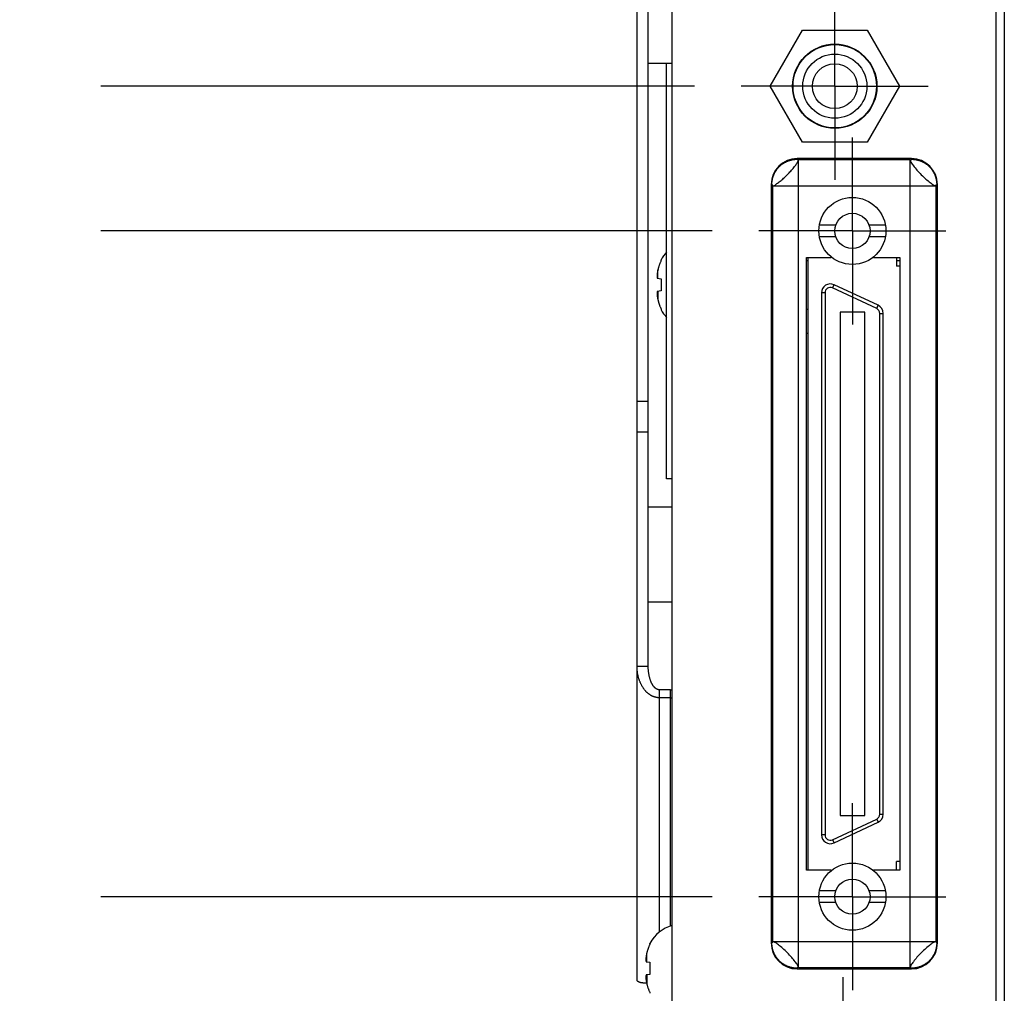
# Model space of a CAD drawing. Header units: inches. Extents: x 0.2 to 16.8, y 0.1 to 10.8.
# Tile 4 of 23: x 1.8 to 3.1, y 3.7 to 5. Entities that reach past the tile are written whole.
import ezdxf

# ---------------------------------------------------------------- set-up
doc = ezdxf.new("R2010")
doc.units = ezdxf.units.IN
doc.header["$LTSCALE"] = 0.935
doc.header["$MEASUREMENT"] = 0
doc.linetypes.add('CENTER', pattern=[0.6, 0.375, -0.075, 0.075, -0.075])
doc.layers.get('0').update_dxf_attribs({"linetype": 'CONTINUOUS'})
doc.layers.add('DEFAULT_1', color=7, linetype='CENTER')
doc.layers.add('DIMENSIONS', color=7, linetype='CONTINUOUS')
doc.styles.get("Standard").update_dxf_attribs({"font": 'txt', "width": 0.8})
doc.dimstyles.new('DIMSTYLE_2', dxfattribs={"dimtxt": 0.125, "dimasz": 0.18, "dimexe": 0.18, "dimexo": 0.0625, "dimgap": 0.09, "dimtad": 0, "dimtih": 1, "dimtoh": 1, "dimdec": 3, "dimlfac": 1.666667, "dimzin": 4, "dimdsep": 46, "dimtxsty": 'STANDARD', "dimblk": '_FILLED', "dimblk1": '_FILLED', "dimblk2": '_FILLED', "dimcen": 0.09, "dimadec": 0, "dimazin": 0, "dimtp": 0.01, "dimtm": 0.01, "dimtfac": 1, "dimtdec": 3, "dimtofl": 0, "dimtmove": 0, "dimatfit": 3, "dimldrblk": '_FILLED', "dimfxl": 1, "dimtolj": 1, "dimtzin": 4, "dimarcsym": 0})

# ---------------------------------------------------------------- blocks, each defined once
blk = doc.blocks.new('*D9')
at = {"layer": 'DIMENSIONS', "color": 2, "linetype": 'CONTINUOUS'}
blk.add_line((2.7291, 3.8353), (1.911, 3.8353), dxfattribs=at)
at = {"layer": 'DIMENSIONS', "color": 2, "linetype": 'CONTINUOUS', "width": 0.8}
for s, p in [('1.008', (0.6235, 3.7728)), ('[', (1.2485, 3.7728)), ('25.6', (1.3485, 3.7728)), (']', (1.7485, 3.7728))]:
    blk.add_text(s, height=0.125, dxfattribs=at).set_placement(p)
blk = doc.blocks.new('_FILLED')
at = {"color": 0, "linetype": 'BYBLOCK'}
blk.add_solid([(0, 0), (-1, 0.1736), (-1, -0.1736)], dxfattribs=at)
blk = doc.blocks.new('*D10')
at = {"layer": 'DIMENSIONS', "color": 2, "linetype": 'CONTINUOUS'}
blk.add_line((2.7291, 4.7259), (1.911, 4.7259), dxfattribs=at)
at = {"layer": 'DIMENSIONS', "color": 2, "linetype": 'CONTINUOUS', "width": 0.8}
for s, p in [('[', (1.2485, 4.6634)), (']', (1.7485, 4.6634)), ('2.492', (0.6235, 4.6634)), ('63.3', (1.3485, 4.6634))]:
    blk.add_text(s, height=0.125, dxfattribs=at).set_placement(p)
blk = doc.blocks.new('*D11')
at = {"layer": 'DIMENSIONS', "color": 2, "linetype": 'CONTINUOUS'}
blk.add_line((2.7056, 4.9195), (1.911, 4.9195), dxfattribs=at)
at = {"layer": 'DIMENSIONS', "color": 2, "linetype": 'CONTINUOUS', "width": 0.8}
for s, p in [('2.815', (0.5235, 4.857)), ('[', (1.1485, 4.857)), ('71.49', (1.2485, 4.857)), (']', (1.7485, 4.857))]:
    blk.add_text(s, height=0.125, dxfattribs=at).set_placement(p)
blk = doc.blocks.new('*D12')
at = {"layer": 'DIMENSIONS', "color": 2, "linetype": 'CONTINUOUS'}
blk.add_line((2.7056, 5.1475), (1.911, 5.1475), dxfattribs=at)
at = {"layer": 'DIMENSIONS', "color": 2, "linetype": 'CONTINUOUS', "width": 0.8}
for s, p in [('[', (1.1485, 5.085)), (']', (1.7485, 5.085)), ('3.195', (0.5235, 5.085)), ('81.15', (1.2485, 5.085))]:
    blk.add_text(s, height=0.125, dxfattribs=at).set_placement(p)
blk = doc.blocks.new('*D13')
at = {"layer": 'DIMENSIONS', "color": 2, "linetype": 'CONTINUOUS'}
blk.add_line((2.7056, 5.3755), (1.911, 5.3755), dxfattribs=at)
at = {"layer": 'DIMENSIONS', "color": 2, "linetype": 'CONTINUOUS', "width": 0.8}
for s, p in [('[', (1.2485, 5.313)), (']', (1.7485, 5.313)), ('3.575', (0.6235, 5.313)), ('90.8', (1.3485, 5.313))]:
    blk.add_text(s, height=0.125, dxfattribs=at).set_placement(p)
blk = doc.blocks.new('*D17')
at = {"layer": 'DIMENSIONS', "color": 2, "linetype": 'CONTINUOUS'}
blk.add_line((2.8931, 5.563), (2.8931, 6.5959), dxfattribs=at)
at = {"layer": 'DIMENSIONS', "color": 2, "linetype": 'CONTINUOUS', "width": 0.8}
for s, p in [(']', (2.9556, 7.9834)), ('0.05', (2.9556, 7.5834)), ('[', (2.9556, 7.4834)), ('.002', (2.9556, 6.9584)), ('3X ', (2.9556, 6.6584))]:
    blk.add_text(s, height=0.125, rotation=90, dxfattribs=at).set_placement(p)

msp = doc.modelspace()

# ---------------------------------------------------------------- linework, layer by layer
at = {"color": 7, "linetype": 'CONTINUOUS'}
for p, q in [((3.11992, 5.90842), (3.11992, 3.61342)), ((2.62852, 3.72382), (2.62852, 5.65762)), ((2.67532, 3.16108), (2.67532, 5.61082)), ((3.10852, 5.59222), (3.10852, 3.16108)), ((2.64352, 4.14382), (2.64352, 5.43742)), ((2.80652, 4.91947), (2.84982, 4.99447)), ((2.84982, 4.99447), (2.93642, 4.99447)), ((2.93642, 4.99447), (2.97973, 4.91947)), ((2.64352, 4.95022), (2.67532, 4.95022)), ((2.66809, 4.3944), (2.66809, 4.95022)), ((2.84982, 4.84447), (2.80652, 4.91947)), ((2.97973, 4.91947), (2.93642, 4.84447)), ((2.93642, 4.84447), (2.84982, 4.84447)), ((2.99572, 4.82265), (2.84272, 4.82265)), ((2.80807, 4.788), (2.80807, 3.7734)), ((3.03038, 3.7734), (3.03038, 4.788)), ((2.89431, 4.73353), (2.87243, 4.73353)), ((2.96087, 4.73353), (2.93899, 4.73353)), ((2.89431, 4.71818), (2.87243, 4.71818)), ((2.96087, 4.71818), (2.93899, 4.71818)), ((2.85532, 3.87067), (2.85532, 4.69027)), ((2.85532, 4.69027), (2.88832, 4.69027)), ((2.85759, 3.87067), (2.85759, 4.69027)), ((2.88832, 4.69027), (2.88832, 4.69104)), ((2.94472, 4.69084), (2.94472, 4.69027)), ((2.94472, 4.69027), (2.98012, 4.69027)), ((2.9757, 4.69027), (2.9757, 4.67861)), ((2.98012, 4.69027), (2.98012, 3.87067)), ((2.85532, 4.68621), (2.85759, 4.68621)), ((2.9757, 4.68621), (2.98012, 4.68621)), ((2.98012, 4.67861), (2.9757, 4.67861)), ((2.65567, 4.66265), (2.66082, 4.662)), ((2.95117, 4.62635), (2.89211, 4.65388)), ((2.66082, 4.64564), (2.65567, 4.64499)), ((2.87531, 4.64318), (2.87531, 3.91798)), ((2.88003, 4.64318), (2.88003, 3.91798)), ((2.94917, 4.62206), (2.89011, 4.6496)), ((2.85532, 4.62143), (2.85759, 4.62143)), ((2.90011, 4.6172), (2.90011, 3.94397)), ((2.93318, 4.6172), (2.90011, 4.6172)), ((2.93318, 3.94397), (2.93318, 4.6172)), ((2.95326, 3.94552), (2.95326, 4.61564)), ((2.95798, 3.94552), (2.95798, 4.61564)), ((2.85532, 4.58904), (2.85759, 4.58904)), ((2.67532, 4.3944), (2.66809, 4.3944)), ((2.64352, 4.35682), (2.67532, 4.35682)), ((2.64352, 4.22962), (2.67532, 4.22962)), ((2.62852, 4.14382), (2.64352, 4.14382)), ((2.67352, 4.112), (2.65852, 4.112)), ((2.67352, 4.1014), (2.65852, 4.1014)), ((2.89011, 3.91156), (2.94917, 3.9391)), ((2.90011, 3.94397), (2.93318, 3.94397)), ((2.89211, 3.90728), (2.95117, 3.93482)), ((2.98012, 3.88255), (2.9757, 3.88255)), ((2.9757, 3.87067), (2.9757, 3.88255)), ((2.88832, 3.87067), (2.85532, 3.87067)), ((2.88832, 3.87012), (2.88832, 3.87067)), ((2.98012, 3.87067), (2.94472, 3.87067)), ((2.94472, 3.87067), (2.94472, 3.87032)), ((2.89431, 3.84298), (2.87243, 3.84298)), ((2.96087, 3.84298), (2.93899, 3.84298)), ((2.89431, 3.82763), (2.87243, 3.82763)), ((2.96087, 3.82763), (2.93899, 3.82763)), ((2.64067, 3.74825), (2.64582, 3.7476)), ((2.64582, 3.73124), (2.64067, 3.73059)), ((2.84272, 3.73874), (2.99572, 3.73874))]:
    msp.add_line(p, q, dxfattribs=at)
at = {"color": 9, "linetype": 'CONTINUOUS'}
for p, q in [((2.84272, 4.82175), (2.84272, 4.82265)), ((2.99572, 4.82175), (2.99572, 4.82265)), ((2.84454, 3.74044), (2.84454, 4.82096)), ((2.99391, 4.82096), (2.84454, 4.82096)), ((2.99391, 3.74044), (2.99391, 4.82096)), ((2.80897, 4.788), (2.80807, 4.788)), ((2.80976, 4.78619), (2.80976, 3.77521)), ((2.80976, 4.78619), (3.02868, 4.78619)), ((3.02868, 3.77521), (3.02868, 4.78619)), ((3.02947, 4.788), (3.03038, 4.788)), ((2.6565, 4.66255), (2.6565, 4.67394)), ((2.89011, 4.6496), (2.89211, 4.65388)), ((2.6565, 4.6451), (2.6565, 4.63371)), ((2.88003, 4.64318), (2.87531, 4.64318)), ((2.94917, 4.62206), (2.95117, 4.62635)), ((2.95326, 4.61564), (2.95798, 4.61564)), ((2.62852, 4.49834), (2.64352, 4.49834)), ((2.62852, 4.45702), (2.64352, 4.45702)), ((2.65852, 3.78804), (2.65852, 4.112)), ((2.67352, 3.79609), (2.67352, 4.112)), ((2.94917, 3.9391), (2.95117, 3.93482)), ((2.95326, 3.94552), (2.95798, 3.94552)), ((2.88003, 3.91798), (2.87531, 3.91798)), ((2.89011, 3.91156), (2.89211, 3.90728)), ((2.80897, 3.7734), (2.80807, 3.7734)), ((2.80976, 3.77521), (3.02868, 3.77521)), ((3.02947, 3.7734), (3.03038, 3.7734)), ((2.6415, 3.74815), (2.6415, 3.75954)), ((2.6415, 3.7307), (2.6415, 3.71931)), ((2.84272, 3.73965), (2.84272, 3.73874)), ((2.84454, 3.74044), (2.99391, 3.74044)), ((2.99572, 3.73965), (2.99572, 3.73874))]:
    msp.add_line(p, q, dxfattribs=at)
at = {"color": 7, "linetype": 'CONTINUOUS'}
for centre, radius in [((2.89312, 4.91947), 0.0564), ((2.89312, 4.91947), 0.0558), ((2.89312, 4.91947), 0.0429), ((2.89312, 4.91947), 0.03), ((2.91665, 4.72586), 0.04488), ((2.91665, 4.72586), 0.02362), ((2.91665, 3.83531), 0.04488), ((2.91665, 3.83531), 0.02362)]:
    msp.add_circle(centre, radius, dxfattribs=at)
for centre, radius, start, end in [((2.84272, 4.788), 0.03465, 90, 180), ((2.99572, 4.788), 0.03465, 0, 90), ((2.70352, 4.66453), 0.04835, 137.13393, 152.04503), ((2.88712, 4.64318), 0.01181, 65, 180), ((2.88712, 4.64318), 0.00709, 65, 180), ((2.94617, 4.61564), 0.01181, 0, 65), ((2.70352, 4.64311), 0.04835, 207.95497, 222.86607), ((2.94617, 4.61564), 0.00709, 0, 65), ((2.94617, 3.94552), 0.00709, 295, 360), ((2.94617, 3.94552), 0.01181, 295, 360), ((2.88712, 3.91798), 0.01181, 180, 295), ((2.88712, 3.91798), 0.00709, 180, 295), ((2.68852, 3.75013), 0.04835, 105.84634, 152.04503), ((2.84272, 3.7734), 0.03465, 180, 270), ((2.99572, 3.7734), 0.03465, 270, 360)]:
    msp.add_arc(centre, radius, start, end, dxfattribs=at)
at = {"color": 9, "linetype": 'CONTINUOUS'}
for points, knots in [([(2.80897, 4.788), (2.80897, 4.78839), (2.80899, 4.78917), (2.80905, 4.79034), (2.80915, 4.79151), (2.80929, 4.79268), (2.80947, 4.79384), (2.8097, 4.795), (2.80996, 4.79615), (2.81027, 4.79729), (2.81061, 4.79842), (2.811, 4.79953), (2.81142, 4.80063), (2.81188, 4.80172), (2.81238, 4.80279), (2.81291, 4.80384), (2.81349, 4.80487), (2.81409, 4.80589), (2.81474, 4.80688), (2.81541, 4.80784), (2.81612, 4.80878), (2.81686, 4.8097), (2.81764, 4.81059), (2.81844, 4.81145), (2.81928, 4.81229), (2.82014, 4.81309), (2.82103, 4.81386), (2.82194, 4.81461), (2.82289, 4.81531), (2.82385, 4.81599), (2.82484, 4.81663), (2.82586, 4.81724), (2.82689, 4.81781), (2.82794, 4.81835), (2.82901, 4.81885), (2.8301, 4.81931), (2.8312, 4.81973), (2.83231, 4.82011), (2.83344, 4.82046), (2.83458, 4.82076), (2.83573, 4.82102), (2.83689, 4.82125), (2.83805, 4.82143), (2.83921, 4.82158), (2.84038, 4.82168), (2.84155, 4.82174), (2.84233, 4.82175), (2.84272, 4.82175)], [0, 0, 0, 0, 0.0220999, 0.0442199, 0.0663687, 0.0885504, 0.1107598, 0.1329888, 0.1552304, 0.1774789, 0.1997297, 0.2219774, 0.2442208, 0.266465, 0.2887161, 0.3109772, 0.333243, 0.3555064, 0.3777619, 0.4000097, 0.4222521, 0.4444908, 0.4667269, 0.4889612, 0.5111945, 0.533428, 0.5556629, 0.5779005, 0.6001421, 0.6223899, 0.6446465, 0.6669121, 0.6891798, 0.7114381, 0.7336827, 0.7559177, 0.7781524, 0.8003946, 0.8226426, 0.8448892, 0.8671272, 0.8893494, 0.9115476, 0.9337134, 0.9558408, 0.9779335, 1, 1, 1, 1]), ([(2.84454, 4.82096), (2.84446, 4.82096), (2.84432, 4.82097), (2.84412, 4.82098), (2.84393, 4.82101), (2.84376, 4.82104), (2.84359, 4.82108), (2.84344, 4.82113), (2.84331, 4.82118), (2.84319, 4.82124), (2.84308, 4.8213), (2.843, 4.82135), (2.84294, 4.82139), (2.84291, 4.82143), (2.84287, 4.82146), (2.84283, 4.8215), (2.84279, 4.82156), (2.84275, 4.82162), (2.84273, 4.82168), (2.84272, 4.82172), (2.84272, 4.82174), (2.84272, 4.82175)], [0, 0, 0, 0, 0.1023407, 0.1986769, 0.2891739, 0.3739827, 0.4532412, 0.5270761, 0.5956054, 0.6589425, 0.7172027, 0.7705112, 0.795361, 0.8190324, 0.8415511, 0.8629475, 0.9025024, 0.9381014, 0.9703113, 0.9854126, 1, 1, 1, 1]), ([(2.99391, 4.82096), (2.99398, 4.82096), (2.99412, 4.82097), (2.99433, 4.82098), (2.99452, 4.82101), (2.99469, 4.82104), (2.99485, 4.82108), (2.995, 4.82113), (2.99514, 4.82118), (2.99526, 4.82124), (2.99537, 4.8213), (2.99545, 4.82135), (2.9955, 4.82139), (2.99554, 4.82143), (2.99558, 4.82146), (2.99562, 4.8215), (2.99566, 4.82156), (2.9957, 4.82162), (2.99571, 4.82168), (2.99572, 4.82172), (2.99572, 4.82174), (2.99572, 4.82175)], [0, 0, 0, 0, 0.1023407, 0.1986769, 0.2891739, 0.3739827, 0.4532412, 0.5270761, 0.5956054, 0.6589425, 0.7172027, 0.7705112, 0.795361, 0.8190324, 0.8415511, 0.8629475, 0.9025024, 0.9381014, 0.9703113, 0.9854126, 1, 1, 1, 1]), ([(2.99572, 4.82175), (2.99611, 4.82175), (2.99689, 4.82174), (2.99806, 4.82168), (2.99923, 4.82158), (3.0004, 4.82143), (3.00156, 4.82125), (3.00272, 4.82102), (3.00387, 4.82076), (3.00501, 4.82046), (3.00613, 4.82011), (3.00725, 4.81973), (3.00835, 4.81931), (3.00944, 4.81885), (3.01051, 4.81835), (3.01156, 4.81781), (3.01259, 4.81724), (3.0136, 4.81663), (3.01459, 4.81599), (3.01556, 4.81531), (3.0165, 4.81461), (3.01742, 4.81386), (3.01831, 4.81309), (3.01917, 4.81229), (3.02, 4.81145), (3.02081, 4.81059), (3.02158, 4.8097), (3.02232, 4.80878), (3.02303, 4.80784), (3.02371, 4.80688), (3.02435, 4.80589), (3.02496, 4.80487), (3.02553, 4.80384), (3.02607, 4.80279), (3.02657, 4.80172), (3.02703, 4.80063), (3.02745, 4.79953), (3.02783, 4.79842), (3.02818, 4.79729), (3.02848, 4.79615), (3.02875, 4.795), (3.02897, 4.79384), (3.02916, 4.79268), (3.0293, 4.79151), (3.0294, 4.79034), (3.02946, 4.78917), (3.02947, 4.78839), (3.02947, 4.788)], [0, 0, 0, 0, 0.0220619, 0.0441515, 0.0662771, 0.0884419, 0.11064, 0.1328626, 0.1551014, 0.1773489, 0.1995979, 0.2218406, 0.2440755, 0.2663106, 0.2885552, 0.3108138, 0.3330818, 0.3553477, 0.3776045, 0.3998525, 0.4220942, 0.4443319, 0.4665671, 0.4888008, 0.5110343, 0.5332688, 0.5555051, 0.5777441, 0.5999866, 0.6222346, 0.6444903, 0.666754, 0.6890199, 0.7112813, 0.7335326, 0.755777, 0.7780206, 0.8002685, 0.8225194, 0.8447682, 0.86701, 0.8892392, 0.9114488, 0.9336307, 0.9557797, 0.9778999, 1, 1, 1, 1]), ([(2.80976, 4.78619), (2.81058, 4.78624), (2.81296, 4.78627), (2.81574, 4.78963), (2.82028, 4.79229), (2.82485, 4.79649), (2.82966, 4.80105), (2.83427, 4.80584), (2.83829, 4.81052), (2.84141, 4.81473), (2.84371, 4.81801), (2.84442, 4.82013), (2.84454, 4.82096)], [0, 0, 0, 0, 0.0490631, 0.1342461, 0.2405769, 0.3659253, 0.5014944, 0.636921, 0.762427, 0.8689943, 0.9500503, 1, 1, 1, 1]), ([(2.99391, 4.82096), (2.99407, 4.81985), (2.99525, 4.81696), (2.99866, 4.8126), (3.00311, 4.8069), (3.00879, 4.80108), (3.01459, 4.79537), (3.02038, 4.791), (3.02462, 4.78743), (3.02757, 4.78625), (3.02868, 4.78619)], [0, 0, 0, 0, 0.0671667, 0.1819535, 0.3309377, 0.4994923, 0.6681296, 0.8173752, 0.9330263, 1, 1, 1, 1]), ([(2.80976, 4.78619), (2.80976, 4.78626), (2.80976, 4.7864), (2.80974, 4.7866), (2.80972, 4.78679), (2.80968, 4.78697), (2.80964, 4.78713), (2.8096, 4.78728), (2.80955, 4.78741), (2.80949, 4.78754), (2.80943, 4.78764), (2.80938, 4.78772), (2.80933, 4.78778), (2.8093, 4.78782), (2.80927, 4.78785), (2.80922, 4.78789), (2.80917, 4.78793), (2.8091, 4.78797), (2.80905, 4.78799), (2.809, 4.788), (2.80898, 4.788), (2.80897, 4.788)], [0, 0, 0, 0, 0.1022949, 0.1985634, 0.2889821, 0.3737121, 0.4529002, 0.5266801, 0.5951753, 0.6585029, 0.7167796, 0.7701304, 0.7950102, 0.8187165, 0.8412744, 0.862713, 0.9023563, 0.9380368, 0.9703028, 0.9854156, 1, 1, 1, 1]), ([(3.02868, 4.78619), (3.02869, 4.78626), (3.02869, 4.7864), (3.0287, 4.7866), (3.02873, 4.78679), (3.02876, 4.78697), (3.0288, 4.78713), (3.02885, 4.78728), (3.0289, 4.78741), (3.02896, 4.78754), (3.02902, 4.78764), (3.02907, 4.78772), (3.02912, 4.78778), (3.02915, 4.78782), (3.02918, 4.78785), (3.02922, 4.78789), (3.02928, 4.78793), (3.02935, 4.78797), (3.0294, 4.78799), (3.02944, 4.788), (3.02946, 4.788), (3.02947, 4.788)], [0, 0, 0, 0, 0.1022949, 0.1985634, 0.2889821, 0.3737121, 0.4529002, 0.5266801, 0.5951753, 0.6585029, 0.7167796, 0.7701304, 0.7950102, 0.8187165, 0.8412744, 0.862713, 0.9023563, 0.9380368, 0.9703028, 0.9854156, 1, 1, 1, 1]), ([(2.80976, 3.77521), (2.80976, 3.77514), (2.80976, 3.775), (2.80974, 3.7748), (2.80972, 3.77461), (2.80968, 3.77443), (2.80964, 3.77427), (2.8096, 3.77412), (2.80955, 3.77398), (2.80949, 3.77386), (2.80943, 3.77375), (2.80938, 3.77368), (2.80933, 3.77362), (2.8093, 3.77358), (2.80927, 3.77355), (2.80922, 3.77351), (2.80917, 3.77346), (2.8091, 3.77343), (2.80905, 3.77341), (2.809, 3.7734), (2.80898, 3.7734), (2.80897, 3.7734)], [0, 0, 0, 0, 0.1022949, 0.1985634, 0.2889821, 0.3737121, 0.4529002, 0.5266801, 0.5951753, 0.6585029, 0.7167796, 0.7701304, 0.7950102, 0.8187165, 0.8412744, 0.862713, 0.9023563, 0.9380368, 0.9703028, 0.9854156, 1, 1, 1, 1]), ([(2.84272, 3.73965), (2.84233, 3.73965), (2.84155, 3.73966), (2.84038, 3.73972), (2.83921, 3.73982), (2.83805, 3.73997), (2.83689, 3.74015), (2.83573, 3.74037), (2.83458, 3.74064), (2.83344, 3.74094), (2.83231, 3.74129), (2.8312, 3.74167), (2.8301, 3.74209), (2.82901, 3.74255), (2.82794, 3.74305), (2.82689, 3.74359), (2.82586, 3.74416), (2.82484, 3.74476), (2.82385, 3.74541), (2.82289, 3.74608), (2.82195, 3.74679), (2.82103, 3.74753), (2.82014, 3.74831), (2.81928, 3.74911), (2.81844, 3.74995), (2.81764, 3.75081), (2.81686, 3.7517), (2.81612, 3.75261), (2.81541, 3.75356), (2.81474, 3.75452), (2.81409, 3.75551), (2.81349, 3.75652), (2.81291, 3.75756), (2.81238, 3.75861), (2.81188, 3.75968), (2.81142, 3.76076), (2.811, 3.76187), (2.81061, 3.76298), (2.81027, 3.76411), (2.80996, 3.76525), (2.8097, 3.7664), (2.80947, 3.76756), (2.80929, 3.76872), (2.80915, 3.76989), (2.80905, 3.77106), (2.80899, 3.77223), (2.80897, 3.77301), (2.80897, 3.7734)], [0, 0, 0, 0, 0.0220619, 0.0441515, 0.0662771, 0.0884419, 0.11064, 0.1328626, 0.1551014, 0.1773489, 0.1995979, 0.2218406, 0.2440755, 0.2663106, 0.2885552, 0.3108138, 0.3330818, 0.3553477, 0.3776045, 0.3998525, 0.4220942, 0.4443319, 0.4665671, 0.4888008, 0.5110343, 0.5332688, 0.5555051, 0.5777441, 0.5999866, 0.6222346, 0.6444903, 0.666754, 0.6890199, 0.7112813, 0.7335326, 0.755777, 0.7780206, 0.8002685, 0.8225194, 0.8447682, 0.86701, 0.8892392, 0.9114488, 0.9336307, 0.9557797, 0.9778999, 1, 1, 1, 1]), ([(2.84454, 3.74044), (2.84438, 3.74155), (2.8432, 3.74443), (2.83979, 3.7488), (2.83534, 3.7545), (2.82966, 3.76032), (2.82386, 3.76603), (2.81807, 3.7704), (2.81382, 3.77397), (2.81088, 3.77514), (2.80976, 3.77521)], [0, 0, 0, 0, 0.0671667, 0.1819535, 0.3309377, 0.4994923, 0.6681296, 0.8173752, 0.9330263, 1, 1, 1, 1]), ([(3.02868, 3.77521), (3.02757, 3.77506), (3.02469, 3.77388), (3.02033, 3.77046), (3.01463, 3.76601), (3.0088, 3.76034), (3.0031, 3.75453), (2.99872, 3.74874), (2.99515, 3.7445), (2.99398, 3.74155), (2.99391, 3.74044)], [0, 0, 0, 0, 0.0671667, 0.1819535, 0.3309377, 0.4994923, 0.6681296, 0.8173752, 0.9330263, 1, 1, 1, 1]), ([(3.02947, 3.7734), (3.02947, 3.77301), (3.02946, 3.77223), (3.0294, 3.77106), (3.0293, 3.76989), (3.02916, 3.76872), (3.02897, 3.76756), (3.02875, 3.7664), (3.02848, 3.76526), (3.02818, 3.76412), (3.02784, 3.76299), (3.02745, 3.76187), (3.02703, 3.76077), (3.02657, 3.75969), (3.02607, 3.75862), (3.02554, 3.75756), (3.02497, 3.75653), (3.02436, 3.75552), (3.02372, 3.75453), (3.02304, 3.75356), (3.02233, 3.75262), (3.02159, 3.7517), (3.02081, 3.75081), (3.02001, 3.74995), (3.01918, 3.74912), (3.01831, 3.74831), (3.01742, 3.74754), (3.01651, 3.7468), (3.01557, 3.74609), (3.0146, 3.74541), (3.01361, 3.74477), (3.0126, 3.74416), (3.01157, 3.74359), (3.01051, 3.74305), (3.00944, 3.74256), (3.00836, 3.74209), (3.00726, 3.74167), (3.00614, 3.74129), (3.00501, 3.74094), (3.00387, 3.74064), (3.00272, 3.74037), (3.00157, 3.74015), (3.0004, 3.73997), (2.99924, 3.73982), (2.99807, 3.73972), (2.9969, 3.73966), (2.99611, 3.73965), (2.99572, 3.73965)], [0, 0, 0, 0, 0.0220619, 0.0441515, 0.0662771, 0.0884419, 0.11064, 0.1328626, 0.1551014, 0.1773489, 0.1995979, 0.2218406, 0.2440755, 0.2663106, 0.2885552, 0.3108138, 0.3330818, 0.3553477, 0.3776045, 0.3998525, 0.4220942, 0.4443319, 0.4665671, 0.4888008, 0.5110343, 0.5332688, 0.5555051, 0.5777441, 0.5999866, 0.6222346, 0.6444903, 0.666754, 0.6890199, 0.7112813, 0.7335326, 0.755777, 0.7780206, 0.8002685, 0.8225194, 0.8447682, 0.86701, 0.8892392, 0.9114488, 0.9336307, 0.9557797, 0.9778999, 1, 1, 1, 1]), ([(3.02868, 3.77521), (3.02869, 3.77514), (3.02869, 3.775), (3.02871, 3.7748), (3.02873, 3.77461), (3.02877, 3.77443), (3.02881, 3.77427), (3.02885, 3.77412), (3.0289, 3.77398), (3.02896, 3.77386), (3.02902, 3.77376), (3.02907, 3.77368), (3.02912, 3.77362), (3.02915, 3.77358), (3.02918, 3.77355), (3.02923, 3.77351), (3.02928, 3.77346), (3.02935, 3.77343), (3.0294, 3.77341), (3.02944, 3.7734), (3.02946, 3.7734), (3.02947, 3.7734)], [0, 0, 0, 0, 0.1023407, 0.1986769, 0.2891739, 0.3739827, 0.4532412, 0.5270761, 0.5956054, 0.6589425, 0.7172027, 0.7705112, 0.795361, 0.8190324, 0.8415511, 0.8629475, 0.9025024, 0.9381014, 0.9703113, 0.9854126, 1, 1, 1, 1]), ([(2.84454, 3.74044), (2.84446, 3.74044), (2.84432, 3.74043), (2.84412, 3.74042), (2.84393, 3.74039), (2.84376, 3.74036), (2.84359, 3.74032), (2.84344, 3.74027), (2.84331, 3.74022), (2.84319, 3.74016), (2.84308, 3.7401), (2.843, 3.74005), (2.84294, 3.74001), (2.84291, 3.73997), (2.84287, 3.73994), (2.84283, 3.7399), (2.84279, 3.73984), (2.84275, 3.73978), (2.84273, 3.73972), (2.84272, 3.73968), (2.84272, 3.73966), (2.84272, 3.73965)], [0, 0, 0, 0, 0.1023407, 0.1986769, 0.2891739, 0.3739827, 0.4532412, 0.5270761, 0.5956054, 0.6589425, 0.7172027, 0.7705112, 0.795361, 0.8190324, 0.8415511, 0.8629475, 0.9025024, 0.9381014, 0.9703113, 0.9854126, 1, 1, 1, 1]), ([(2.99391, 3.74044), (2.99398, 3.74044), (2.99412, 3.74043), (2.99433, 3.74042), (2.99452, 3.74039), (2.99469, 3.74036), (2.99485, 3.74032), (2.995, 3.74027), (2.99514, 3.74022), (2.99526, 3.74017), (2.99537, 3.74011), (2.99545, 3.74005), (2.9955, 3.74001), (2.99554, 3.73997), (2.99558, 3.73994), (2.99562, 3.7399), (2.99566, 3.73984), (2.9957, 3.73978), (2.99571, 3.73972), (2.99572, 3.73968), (2.99572, 3.73966), (2.99572, 3.73965)], [0, 0, 0, 0, 0.1022949, 0.1985634, 0.2889821, 0.3737121, 0.4529002, 0.5266801, 0.5951753, 0.6585029, 0.7167796, 0.7701304, 0.7950102, 0.8187165, 0.8412744, 0.862713, 0.9023563, 0.9380368, 0.9703028, 0.9854156, 1, 1, 1, 1])]:
    msp.add_open_spline(points, degree=3, knots=knots, dxfattribs=at)
at = {"color": 7, "linetype": 'CONTINUOUS'}
for points, knots in [([(2.66082, 4.68618), (2.6606, 4.68575), (2.66017, 4.68487), (2.65956, 4.68352), (2.65899, 4.68216), (2.65847, 4.68079), (2.658, 4.67946), (2.6576, 4.67819), (2.65725, 4.67701), (2.65696, 4.67592), (2.65671, 4.67491), (2.65657, 4.67426), (2.6565, 4.67394)], [0, 0, 0, 0, 0.1114941, 0.2255207, 0.3400401, 0.4530352, 0.5623466, 0.665226, 0.7594914, 0.8458192, 0.9255437, 1, 1, 1, 1]), ([(2.66082, 4.68618), (2.66082, 4.68627), (2.66082, 4.68643), (2.66082, 4.68666), (2.66082, 4.68685), (2.66082, 4.68699), (2.66082, 4.6871), (2.66082, 4.68715), (2.66082, 4.6872), (2.66082, 4.6872)], [0, 0, 0, 0, 0.2643074, 0.4885147, 0.6723417, 0.8155573, 0.9179827, 0.9794892, 1, 1, 1, 1]), ([(2.65567, 4.66964), (2.65565, 4.66946), (2.65561, 4.66909), (2.65555, 4.66853), (2.6555, 4.66798), (2.65545, 4.66743), (2.65541, 4.66688), (2.65537, 4.66633), (2.65533, 4.66578), (2.65531, 4.66542), (2.65531, 4.66523)], [0, 0, 0, 0, 0.1268143, 0.2525632, 0.3775432, 0.5020457, 0.6263492, 0.7506528, 0.8751428, 1, 1, 1, 1]), ([(2.65531, 4.66523), (2.65531, 4.66513), (2.65533, 4.66491), (2.65537, 4.66459), (2.65541, 4.66427), (2.65545, 4.66395), (2.6555, 4.66363), (2.65555, 4.6633), (2.65561, 4.66298), (2.65565, 4.66276), (2.65567, 4.66265)], [0, 0, 0, 0, 0.123846, 0.2475871, 0.3714153, 0.4955299, 0.6201436, 0.7455511, 0.8720634, 1, 1, 1, 1]), ([(2.6565, 4.67394), (2.65643, 4.67361), (2.65629, 4.67298), (2.65611, 4.67206), (2.65595, 4.67121), (2.6558, 4.67041), (2.65571, 4.66989), (2.65567, 4.66964)], [0, 0, 0, 0, 0.2307142, 0.4439327, 0.6417951, 0.8264373, 1, 1, 1, 1]), ([(2.66082, 4.662), (2.66082, 4.66162), (2.66082, 4.66085), (2.66082, 4.65969), (2.66082, 4.65853), (2.66082, 4.65736), (2.66082, 4.65618), (2.66082, 4.655), (2.66082, 4.65422), (2.66082, 4.65382)], [0, 0, 0, 0, 0.1405215, 0.2821129, 0.424615, 0.5678235, 0.7115872, 0.8557001, 1, 1, 1, 1]), ([(2.66082, 4.65382), (2.66082, 4.65343), (2.66082, 4.65264), (2.66082, 4.65147), (2.66082, 4.65029), (2.66082, 4.64912), (2.66082, 4.64795), (2.66082, 4.6468), (2.66082, 4.64603), (2.66082, 4.64564)], [0, 0, 0, 0, 0.1442999, 0.2884128, 0.4321765, 0.575385, 0.7178871, 0.8594785, 1, 1, 1, 1]), ([(2.65567, 4.64499), (2.65565, 4.64488), (2.65561, 4.64467), (2.65555, 4.64434), (2.6555, 4.64402), (2.65545, 4.6437), (2.65541, 4.64338), (2.65537, 4.64306), (2.65533, 4.64274), (2.65531, 4.64252), (2.65531, 4.64241)], [0, 0, 0, 0, 0.1279403, 0.2544552, 0.3798641, 0.5044778, 0.6285915, 0.7524183, 0.8761571, 1, 1, 1, 1]), ([(2.65531, 4.64241), (2.65531, 4.64223), (2.65533, 4.64186), (2.65537, 4.64131), (2.65541, 4.64076), (2.65545, 4.64021), (2.6555, 4.63967), (2.65555, 4.63911), (2.65561, 4.63856), (2.65565, 4.63819), (2.65567, 4.638)], [0, 0, 0, 0, 0.1248599, 0.2493519, 0.3736568, 0.4979611, 0.6224635, 0.7474423, 0.8731889, 1, 1, 1, 1]), ([(2.65567, 4.638), (2.65571, 4.63775), (2.6558, 4.63724), (2.65595, 4.63644), (2.65611, 4.63558), (2.65629, 4.63466), (2.65643, 4.63403), (2.6565, 4.63371)], [0, 0, 0, 0, 0.1743847, 0.3595031, 0.5574304, 0.7702379, 1, 1, 1, 1]), ([(2.6565, 4.63371), (2.65656, 4.63339), (2.65671, 4.63275), (2.65695, 4.63176), (2.65724, 4.63069), (2.65757, 4.62954), (2.65797, 4.62829), (2.65843, 4.62697), (2.65895, 4.62559), (2.65953, 4.62419), (2.66016, 4.62281), (2.66059, 4.62191), (2.66082, 4.62147)], [0, 0, 0, 0, 0.0736319, 0.1516469, 0.2357449, 0.3276268, 0.4285064, 0.5371927, 0.6515605, 0.7687878, 0.885925, 1, 1, 1, 1]), ([(2.66082, 4.62147), (2.66082, 4.62138), (2.66082, 4.62121), (2.66082, 4.62099), (2.66082, 4.6208), (2.66082, 4.62066), (2.66082, 4.62054), (2.66082, 4.6205), (2.66082, 4.62045), (2.66082, 4.62045)], [0, 0, 0, 0, 0.2643074, 0.4885147, 0.6723417, 0.8155573, 0.9179827, 0.9794892, 1, 1, 1, 1]), ([(2.65852, 4.1014), (2.65825, 4.1014), (2.6577, 4.10141), (2.65688, 4.10145), (2.65606, 4.10153), (2.65523, 4.10164), (2.65439, 4.10179), (2.65355, 4.10198), (2.65271, 4.10219), (2.65186, 4.10245), (2.65101, 4.10274), (2.65016, 4.10307), (2.64931, 4.10344), (2.64846, 4.10385), (2.64761, 4.1043), (2.64676, 4.10479), (2.64592, 4.10532), (2.64508, 4.10589), (2.64424, 4.10651), (2.6434, 4.10717), (2.64257, 4.10788), (2.64174, 4.10864), (2.64092, 4.10946), (2.64011, 4.11032), (2.6393, 4.11124), (2.63851, 4.11221), (2.63773, 4.11323), (2.63697, 4.1143), (2.63622, 4.11544), (2.63549, 4.11662), (2.63479, 4.11786), (2.63411, 4.11916), (2.63345, 4.12051), (2.63283, 4.12191), (2.63223, 4.12337), (2.63167, 4.12487), (2.63115, 4.12643), (2.63067, 4.12804), (2.63023, 4.12969), (2.62984, 4.13137), (2.62949, 4.13309), (2.62919, 4.13483), (2.62895, 4.13659), (2.62876, 4.13838), (2.62862, 4.14018), (2.62854, 4.142), (2.62852, 4.14321), (2.62852, 4.14382)], [0, 0, 0, 0, 0.0142501, 0.0286064, 0.043081, 0.0577046, 0.0725041, 0.087492, 0.102698, 0.1181327, 0.1337989, 0.1497197, 0.1658979, 0.182338, 0.1990708, 0.2161097, 0.2334807, 0.2512285, 0.269384, 0.288, 0.307106, 0.3267201, 0.3468599, 0.3675682, 0.3888538, 0.4107104, 0.4331414, 0.456179, 0.4798263, 0.5040814, 0.5289636, 0.5544909, 0.5806549, 0.6074533, 0.6349049, 0.6629931, 0.6916957, 0.7209967, 0.7508105, 0.7810241, 0.8115541, 0.842378, 0.8734612, 0.9047745, 0.9363212, 0.9680747, 1, 1, 1, 1]), ([(2.65852, 4.112), (2.65841, 4.112), (2.65818, 4.11201), (2.65784, 4.11203), (2.65749, 4.11207), (2.65714, 4.11213), (2.65678, 4.11221), (2.65642, 4.11231), (2.65605, 4.11243), (2.65567, 4.11258), (2.65528, 4.11275), (2.65489, 4.11295), (2.65449, 4.11317), (2.65408, 4.11343), (2.65367, 4.11371), (2.65324, 4.11404), (2.65281, 4.1144), (2.65237, 4.1148), (2.65192, 4.11524), (2.65147, 4.11574), (2.65101, 4.11628), (2.65053, 4.11689), (2.65005, 4.11756), (2.64956, 4.11829), (2.64907, 4.11911), (2.64857, 4.12), (2.64807, 4.12098), (2.64758, 4.12204), (2.6471, 4.12319), (2.64662, 4.12444), (2.64616, 4.12578), (2.64572, 4.12723), (2.6453, 4.12877), (2.64491, 4.13042), (2.64456, 4.13215), (2.64425, 4.13397), (2.64399, 4.13586), (2.64378, 4.13779), (2.64363, 4.13977), (2.64354, 4.14179), (2.64352, 4.14314), (2.64352, 4.14382)], [0, 0, 0, 0, 0.0089787, 0.0180546, 0.0272648, 0.0366478, 0.046273, 0.0561866, 0.0664231, 0.0770422, 0.0881014, 0.0996387, 0.1117149, 0.1243822, 0.1376877, 0.1516946, 0.1664559, 0.1820774, 0.1986582, 0.2162868, 0.2350951, 0.255251, 0.2769019, 0.3001937, 0.3252631, 0.3521649, 0.3809543, 0.4117485, 0.4446538, 0.4797801, 0.5172046, 0.556946, 0.5990508, 0.6435352, 0.690366, 0.7391489, 0.7893528, 0.8406941, 0.8930063, 0.9461594, 1, 1, 1, 1]), ([(2.67352, 4.112), (2.67386, 4.112), (2.67446, 4.11199), (2.67506, 4.11196), (2.67532, 4.11195)], [0, 0, 0, 0, 0.552842, 1, 1, 1, 1]), ([(2.67352, 4.1014), (2.67369, 4.1014), (2.67402, 4.10139), (2.67451, 4.10136), (2.67495, 4.10131), (2.67522, 4.10126), (2.67532, 4.10125)], [0, 0, 0, 0, 0.2730338, 0.5473148, 0.8231296, 1, 1, 1, 1]), ([(2.64582, 3.77178), (2.6456, 3.77135), (2.64517, 3.77047), (2.64456, 3.76912), (2.64399, 3.76776), (2.64347, 3.76639), (2.643, 3.76506), (2.6426, 3.76379), (2.64225, 3.76261), (2.64196, 3.76152), (2.64171, 3.76051), (2.64157, 3.75986), (2.6415, 3.75954)], [0, 0, 0, 0, 0.1114941, 0.2255207, 0.3400401, 0.4530352, 0.5623466, 0.665226, 0.7594914, 0.8458192, 0.9255437, 1, 1, 1, 1]), ([(2.64582, 3.77178), (2.64582, 3.77187), (2.64582, 3.77203), (2.64582, 3.77226), (2.64582, 3.77245), (2.64582, 3.77259), (2.64582, 3.7727), (2.64582, 3.77275), (2.64582, 3.7728), (2.64582, 3.7728)], [0, 0, 0, 0, 0.2643074, 0.4885147, 0.6723417, 0.8155573, 0.9179827, 0.9794892, 1, 1, 1, 1]), ([(2.64067, 3.75524), (2.64065, 3.75506), (2.64061, 3.75469), (2.64055, 3.75413), (2.6405, 3.75358), (2.64045, 3.75303), (2.64041, 3.75248), (2.64037, 3.75193), (2.64033, 3.75138), (2.64031, 3.75102), (2.64031, 3.75083)], [0, 0, 0, 0, 0.1268143, 0.2525632, 0.3775432, 0.5020457, 0.6263492, 0.7506528, 0.8751428, 1, 1, 1, 1]), ([(2.6415, 3.75954), (2.64143, 3.75921), (2.64129, 3.75858), (2.64111, 3.75766), (2.64095, 3.75681), (2.6408, 3.75601), (2.64071, 3.75549), (2.64067, 3.75524)], [0, 0, 0, 0, 0.2307142, 0.4439327, 0.6417951, 0.8264373, 1, 1, 1, 1]), ([(2.64031, 3.75083), (2.64031, 3.75073), (2.64033, 3.75051), (2.64037, 3.75019), (2.64041, 3.74987), (2.64045, 3.74955), (2.6405, 3.74923), (2.64055, 3.7489), (2.64061, 3.74858), (2.64065, 3.74836), (2.64067, 3.74825)], [0, 0, 0, 0, 0.123846, 0.2475871, 0.3714153, 0.4955299, 0.6201436, 0.7455511, 0.8720634, 1, 1, 1, 1]), ([(2.64582, 3.7476), (2.64582, 3.74722), (2.64582, 3.74645), (2.64582, 3.74529), (2.64582, 3.74413), (2.64582, 3.74296), (2.64582, 3.74178), (2.64582, 3.7406), (2.64582, 3.73982), (2.64582, 3.73942)], [0, 0, 0, 0, 0.1405215, 0.2821129, 0.424615, 0.5678235, 0.7115872, 0.8557001, 1, 1, 1, 1]), ([(2.64067, 3.73059), (2.64065, 3.73048), (2.64061, 3.73027), (2.64055, 3.72994), (2.6405, 3.72962), (2.64045, 3.7293), (2.64041, 3.72898), (2.64037, 3.72866), (2.64033, 3.72834), (2.64031, 3.72812), (2.64031, 3.72801)], [0, 0, 0, 0, 0.1279403, 0.2544552, 0.3798641, 0.5044778, 0.6285915, 0.7524183, 0.8761571, 1, 1, 1, 1]), ([(2.64582, 3.73942), (2.64582, 3.73903), (2.64582, 3.73824), (2.64582, 3.73707), (2.64582, 3.73589), (2.64582, 3.73472), (2.64582, 3.73355), (2.64582, 3.7324), (2.64582, 3.73163), (2.64582, 3.73124)], [0, 0, 0, 0, 0.1442999, 0.2884128, 0.4321765, 0.575385, 0.7178871, 0.8594785, 1, 1, 1, 1]), ([(2.64138, 3.71988), (2.64121, 3.71987), (2.64074, 3.71983), (2.63996, 3.71979), (2.63905, 3.71977), (2.63817, 3.71977), (2.63732, 3.7198), (2.6365, 3.71985), (2.63572, 3.71992), (2.63497, 3.72002), (2.63426, 3.72013), (2.63359, 3.72026), (2.63295, 3.72041), (2.63236, 3.72058), (2.6318, 3.72077), (2.63129, 3.72097), (2.63081, 3.72118), (2.63038, 3.72141), (2.63, 3.72165), (2.62965, 3.7219), (2.62935, 3.72215), (2.6291, 3.72242), (2.62889, 3.72269), (2.62873, 3.72297), (2.62861, 3.72325), (2.62854, 3.72354), (2.62852, 3.72373), (2.62852, 3.72382)], [0, 0, 0, 0, 0.0336876, 0.0988966, 0.1620921, 0.2231837, 0.2820925, 0.3388093, 0.3933248, 0.4455744, 0.495501, 0.5431082, 0.588406, 0.6313608, 0.6719509, 0.7102098, 0.746178, 0.7798705, 0.8113251, 0.8406371, 0.8679229, 0.8933048, 0.9169542, 0.9391215, 0.9601128, 0.9802726, 1, 1, 1, 1]), ([(2.64031, 3.72801), (2.64031, 3.72783), (2.64033, 3.72746), (2.64037, 3.72691), (2.64041, 3.72636), (2.64045, 3.72581), (2.6405, 3.72527), (2.64055, 3.72471), (2.64061, 3.72416), (2.64065, 3.72379), (2.64067, 3.7236)], [0, 0, 0, 0, 0.1248599, 0.2493519, 0.3736568, 0.4979611, 0.6224635, 0.7474423, 0.8731889, 1, 1, 1, 1]), ([(2.64067, 3.7236), (2.64071, 3.72335), (2.6408, 3.72284), (2.64095, 3.72204), (2.64111, 3.72118), (2.64129, 3.72026), (2.64143, 3.71963), (2.6415, 3.71931)], [0, 0, 0, 0, 0.1743847, 0.3595031, 0.5574304, 0.7702379, 1, 1, 1, 1]), ([(2.6415, 3.71931), (2.64156, 3.71899), (2.64171, 3.71835), (2.64195, 3.71736), (2.64224, 3.71629), (2.64257, 3.71514), (2.64297, 3.71389), (2.64343, 3.71257), (2.64395, 3.71119), (2.64453, 3.70979), (2.64516, 3.70841), (2.64559, 3.70751), (2.64582, 3.70707)], [0, 0, 0, 0, 0.0736319, 0.1516469, 0.2357449, 0.3276268, 0.4285064, 0.5371927, 0.6515605, 0.7687878, 0.885925, 1, 1, 1, 1]), ([(2.64582, 3.70707), (2.64582, 3.70698), (2.64582, 3.70681), (2.64582, 3.70659), (2.64582, 3.7064), (2.64582, 3.70626), (2.64582, 3.70614), (2.64582, 3.7061), (2.64582, 3.70605), (2.64582, 3.70605)], [0, 0, 0, 0, 0.2643074, 0.4885147, 0.6723417, 0.8155573, 0.9179827, 0.9794892, 1, 1, 1, 1])]:
    msp.add_open_spline(points, degree=3, knots=knots, dxfattribs=at)
at = {"layer": 'DEFAULT_1', "color": 7, "linetype": 'CENTER'}
for p, q in [((2.89312, 4.91947), (2.89312, 5.02241)), ((2.89312, 4.91947), (2.76806, 4.91947)), ((2.89312, 4.91947), (2.89312, 4.79441)), ((2.89312, 4.91947), (3.01818, 4.91947)), ((2.91665, 4.72586), (2.91665, 4.85092)), ((2.91665, 4.72586), (2.79159, 4.72586)), ((2.91665, 4.72586), (2.91665, 4.6008)), ((2.91665, 4.72586), (3.04171, 4.72586)), ((2.91665, 3.83531), (2.91665, 3.96037)), ((2.91665, 3.83531), (2.79159, 3.83531)), ((2.91665, 3.83531), (3.04171, 3.83531)), ((2.91665, 3.83531), (2.91665, 3.71025)), ((2.90436, 3.60262), (2.90436, 3.72768))]:
    msp.add_line(p, q, dxfattribs=at)

# ---------------------------------------------------------------- dimensions: what is measured, and where the dimension line sits
at = {"layer": 'DIMENSIONS', "color": 2, "linetype": 'CONTINUOUS'}
dim = msp.add_ordinate_dim(feature_location=(2.89312, 5.56303), offset=(0, 1.0329), dtype=1, origin=(2.89192, 3.23062), text='3X <>', dimstyle='DIMSTYLE_2', dxfattribs=at)
dim.commit()
dim.dimension.update_dxf_attribs({"geometry": '*D17', "text_midpoint": (2.89312, 7.37092)})
for feature_location, offset, picture, middle in [((2.70556, 5.37547), (-0.79454, 0), '*D13', (1.23602, 5.37547)), ((2.70556, 5.14747), (-0.79454, 0), '*D12', (1.18602, 5.14747)), ((2.70556, 4.91947), (-0.79454, 0), '*D11', (1.18602, 4.91947)), ((2.72909, 4.72586), (-0.81806, 0), '*D10', (1.23602, 4.72586)), ((2.72909, 3.83531), (-0.81806, 0), '*D9', (1.23602, 3.83531))]:
    dim = msp.add_ordinate_dim(feature_location=feature_location, offset=offset, dtype=0, origin=(2.76686, 3.23062), dimstyle='DIMSTYLE_2', dxfattribs=at)
    dim.commit()
    dim.dimension.update_dxf_attribs({"geometry": picture, "text_midpoint": middle})

doc.saveas('drawing.dxf')
